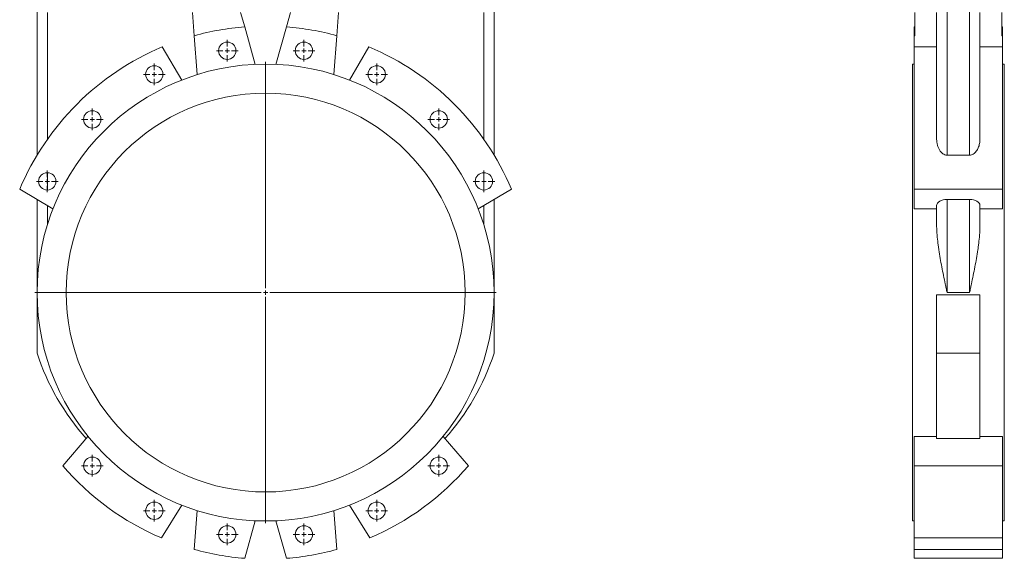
# Model space of a CAD drawing. Header units: millimetres. Extents: x -747 to 586, y -142 to 3804.
# Tile 2 of 4: x -746 to 389, y 594 to 1216. Entities that reach past the tile are written whole.
import ezdxf

# ---------------------------------------------------------------- set-up
doc = ezdxf.new("R2010")
doc.units = ezdxf.units.MM

# ---------------------------------------------------------------- blocks, each defined once
blk = doc.blocks.new('SW_CENTERMARKSYMBOL_0')
at = {"color": 0, "linetype": 'Continuous', "lineweight": 0}
for p, q in [((0, 5), (0, 266)), ((-5, 0), (-266, 0)), ((0, 0), (-2.5, 0)), ((0, 0), (0, 2.5)), ((0, 0), (0, -2.5)), ((0, 0), (2.5, 0)), ((5, 0), (266, 0)), ((0, -5), (0, -266))]:
    blk.add_line(p, q, dxfattribs=at)
blk = doc.blocks.new('SW_CENTERMARKSYMBOL_1')
at = {"color": 0, "linetype": 'Continuous', "lineweight": 0}
for p, q in [((0, 5), (0, 12.5)), ((-5, 0), (-12.5, 0)), ((0, 0), (-2.5, 0)), ((0, 0), (0, 2.5)), ((0, 0), (0, -2.5)), ((0, 0), (2.5, 0)), ((5, 0), (12.5, 0)), ((0, -5), (0, -12.5))]:
    blk.add_line(p, q, dxfattribs=at)
blk = doc.blocks.new('SW_CENTERMARKSYMBOL_2')
at = {"color": 0, "linetype": 'Continuous', "lineweight": 0}
for p, q in [((0, 5), (0, 12.5)), ((-5, 0), (-12.5, 0)), ((0, 0), (-2.5, 0)), ((0, 0), (0, 2.5)), ((0, 0), (0, -2.5)), ((0, 0), (2.5, 0)), ((5, 0), (12.5, 0)), ((0, -5), (0, -12.5))]:
    blk.add_line(p, q, dxfattribs=at)
blk = doc.blocks.new('SW_CENTERMARKSYMBOL_3')
at = {"color": 0, "linetype": 'Continuous', "lineweight": 0}
for p, q in [((0, 5), (0, 12.5)), ((-5, 0), (-12.5, 0)), ((0, 0), (-2.5, 0)), ((0, 0), (0, 2.5)), ((0, 0), (0, -2.5)), ((0, 0), (2.5, 0)), ((5, 0), (12.5, 0)), ((0, -5), (0, -12.5))]:
    blk.add_line(p, q, dxfattribs=at)
blk = doc.blocks.new('SW_CENTERMARKSYMBOL_4')
at = {"color": 0, "linetype": 'Continuous', "lineweight": 0}
for p, q in [((0, 5), (0, 12.5)), ((-5, 0), (-12.5, 0)), ((0, 0), (-2.5, 0)), ((0, 0), (0, 2.5)), ((0, 0), (0, -2.5)), ((0, 0), (2.5, 0)), ((5, 0), (12.5, 0)), ((0, -5), (0, -12.5))]:
    blk.add_line(p, q, dxfattribs=at)
blk = doc.blocks.new('SW_CENTERMARKSYMBOL_5')
at = {"color": 0, "linetype": 'Continuous', "lineweight": 0}
for p, q in [((0, 5), (0, 12.5)), ((-5, 0), (-12.5, 0)), ((0, 0), (-2.5, 0)), ((0, 0), (0, 2.5)), ((0, 0), (0, -2.5)), ((0, 0), (2.5, 0)), ((5, 0), (12.5, 0)), ((0, -5), (0, -12.5))]:
    blk.add_line(p, q, dxfattribs=at)
blk = doc.blocks.new('SW_CENTERMARKSYMBOL_6')
at = {"color": 0, "linetype": 'Continuous', "lineweight": 0}
for p, q in [((0, 5), (0, 12.5)), ((-5, 0), (-12.5, 0)), ((0, 0), (-2.5, 0)), ((0, 0), (0, 2.5)), ((0, 0), (0, -2.5)), ((0, 0), (2.5, 0)), ((5, 0), (12.5, 0)), ((0, -5), (0, -12.5))]:
    blk.add_line(p, q, dxfattribs=at)
blk = doc.blocks.new('SW_CENTERMARKSYMBOL_7')
at = {"color": 0, "linetype": 'Continuous', "lineweight": 0}
for p, q in [((0, 5), (0, 12.5)), ((-5, 0), (-12.5, 0)), ((0, 0), (-2.5, 0)), ((0, 0), (0, 2.5)), ((0, 0), (0, -2.5)), ((0, 0), (2.5, 0)), ((5, 0), (12.5, 0)), ((0, -5), (0, -12.5))]:
    blk.add_line(p, q, dxfattribs=at)
blk = doc.blocks.new('SW_CENTERMARKSYMBOL_8')
at = {"color": 0, "linetype": 'Continuous', "lineweight": 0}
for p, q in [((0, 5), (0, 12.5)), ((-5, 0), (-12.5, 0)), ((0, 0), (-2.5, 0)), ((0, 0), (0, 2.5)), ((0, 0), (0, -2.5)), ((0, 0), (2.5, 0)), ((5, 0), (12.5, 0)), ((0, -5), (0, -12.5))]:
    blk.add_line(p, q, dxfattribs=at)
blk = doc.blocks.new('SW_CENTERMARKSYMBOL_9')
at = {"color": 0, "linetype": 'Continuous', "lineweight": 0}
for p, q in [((0, 5), (0, 12.5)), ((-5, 0), (-12.5, 0)), ((0, 0), (-2.5, 0)), ((0, 0), (0, 2.5)), ((0, 0), (0, -2.5)), ((0, 0), (2.5, 0)), ((5, 0), (12.5, 0)), ((0, -5), (0, -12.5))]:
    blk.add_line(p, q, dxfattribs=at)
blk = doc.blocks.new('SW_CENTERMARKSYMBOL_10')
at = {"color": 0, "linetype": 'Continuous', "lineweight": 0}
for p, q in [((0, 5), (0, 12.5)), ((-5, 0), (-12.5, 0)), ((0, 0), (-2.5, 0)), ((0, 0), (0, 2.5)), ((0, 0), (0, -2.5)), ((0, 0), (2.5, 0)), ((5, 0), (12.5, 0)), ((0, -5), (0, -12.5))]:
    blk.add_line(p, q, dxfattribs=at)
blk = doc.blocks.new('SW_CENTERMARKSYMBOL_11')
at = {"color": 0, "linetype": 'Continuous', "lineweight": 0}
for p, q in [((0, 5), (0, 12.5)), ((-5, 0), (-12.5, 0)), ((0, 0), (-2.5, 0)), ((0, 0), (0, 2.5)), ((0, 0), (0, -2.5)), ((0, 0), (2.5, 0)), ((5, 0), (12.5, 0)), ((0, -5), (0, -12.5))]:
    blk.add_line(p, q, dxfattribs=at)
blk = doc.blocks.new('SW_CENTERMARKSYMBOL_12')
at = {"color": 0, "linetype": 'Continuous', "lineweight": 0}
for p, q in [((0, 5), (0, 12.5)), ((-5, 0), (-12.5, 0)), ((0, 0), (-2.5, 0)), ((0, 0), (0, 2.5)), ((0, 0), (0, -2.5)), ((0, 0), (2.5, 0)), ((5, 0), (12.5, 0)), ((0, -5), (0, -12.5))]:
    blk.add_line(p, q, dxfattribs=at)
blk = doc.blocks.new('SW_CENTERMARKSYMBOL_13')
at = {"color": 0, "linetype": 'Continuous', "lineweight": 0}
for p, q in [((0, 5), (0, 12.5)), ((-5, 0), (-12.5, 0)), ((0, 0), (-2.5, 0)), ((0, 0), (0, 2.5)), ((0, 0), (0, -2.5)), ((0, 0), (2.5, 0)), ((5, 0), (12.5, 0)), ((0, -5), (0, -12.5))]:
    blk.add_line(p, q, dxfattribs=at)
blk = doc.blocks.new('SW_CENTERMARKSYMBOL_14')
at = {"color": 0, "linetype": 'Continuous', "lineweight": 0}
for p, q in [((0, 5), (0, 12.5)), ((-5, 0), (-12.5, 0)), ((0, 0), (-2.5, 0)), ((0, 0), (0, 2.5)), ((0, 0), (0, -2.5)), ((0, 0), (2.5, 0)), ((5, 0), (12.5, 0)), ((0, -5), (0, -12.5))]:
    blk.add_line(p, q, dxfattribs=at)

msp = doc.modelspace()

# ---------------------------------------------------------------- linework, layer by layer
at = {"color": 7, "linetype": 'Continuous', "lineweight": 15}
for p, q in [((-726.4, 1059.5), (-726.4, 1290.5)), ((-199.4, 1059.5), (-199.4, 1290.5)), ((-714.4, 1077.9), (-714.4, 1224)), ((-547.1, 1224), (-545.1, 1197.3)), ((-487, 1207.6), (-491.7, 1224)), ((-434.2, 1224), (-438.8, 1207.6)), ((-380.7, 1197.3), (-378.7, 1224)), ((-211.4, 1077.9), (-211.4, 1224)), ((285.8, 1224), (285.8, 1197.3)), ((310.8, 1077.9), (310.8, 1224)), ((360.8, 1077.9), (360.8, 1224)), ((385.8, 1224), (385.8, 1197.3)), ((-474.8, 1164.2), (-487, 1207.6)), ((-438.8, 1207.6), (-451, 1164.2)), ((284.8, 1207.6), (284.8, 1197.3)), ((285.8, 1207.6), (284.8, 1207.6)), ((386.8, 1207.6), (385.8, 1207.6)), ((386.8, 1207.6), (386.8, 1197.3)), ((-545.1, 1197.3), (-541.8, 1152.4)), ((-384.1, 1152.4), (-380.7, 1197.3)), ((284.8, 1197.3), (284.8, 1184.5)), ((285.8, 1197.3), (284.8, 1197.3)), ((386.8, 1197.3), (385.8, 1197.3)), ((386.8, 1197.3), (386.8, 1184.5)), ((-559.6, 1146.1), (-582, 1184.5)), ((-343.8, 1184.5), (-366.3, 1146.1)), ((284.8, 1184.5), (284.8, 1020.1)), ((310.8, 1184.5), (284.8, 1184.5)), ((386.8, 1184.5), (360.8, 1184.5)), ((386.8, 1184.5), (386.8, 1020.1)), ((284.8, 1164.5), (282.8, 1164.5)), ((282.8, 1164.5), (282.8, 637.5)), ((388.8, 1164.5), (386.8, 1164.5)), ((388.8, 1164.5), (388.8, 637.5)), ((348.8, 1059.5), (322.8, 1059.5)), ((-714.4, 1019.3), (-714.4, 1039.3)), ((-211.4, 1019.3), (-211.4, 1039.3)), ((-746.4, 1020.1), (-708.1, 997.6)), ((-217.8, 997.6), (-179.4, 1020.1)), ((386.8, 1020.1), (284.8, 1020.1)), ((284.8, 1020.1), (284.8, 997.6)), ((386.8, 1020.1), (386.8, 997.6)), ((-726.4, 901), (-726.4, 1008.4)), ((-714.4, 979.6), (-714.4, 1001.4)), ((-211.4, 979.6), (-211.4, 1001.4)), ((-199.4, 901), (-199.4, 1008.4)), ((310.8, 979.6), (310.8, 1001.4)), ((322.8, 1008.4), (348.8, 1008.4)), ((322.8, 901), (322.8, 1008.4)), ((348.8, 901), (348.8, 1008.4)), ((360.8, 979.6), (360.8, 1001.4)), ((310.8, 997.6), (284.8, 997.6)), ((386.8, 997.6), (360.8, 997.6)), ((-726.4, 898.5), (-726.4, 831)), ((-199.4, 898.5), (-199.4, 831)), ((360.8, 898.5), (310.8, 898.5)), ((310.8, 898.5), (310.8, 831)), ((348.8, 901), (322.8, 901)), ((360.8, 898.5), (360.8, 831)), ((360.8, 831), (310.8, 831)), ((310.8, 831), (310.8, 732.6)), ((360.8, 831), (360.8, 732.6)), ((-667.7, 735.1), (-696.8, 701.3)), ((-229.1, 701.3), (-258.2, 735.1)), ((310.8, 735.1), (284.8, 735.1)), ((284.8, 735.1), (284.8, 701.3)), ((310.8, 732.6), (360.8, 732.6)), ((386.8, 735.1), (360.8, 735.1)), ((386.8, 735.1), (386.8, 701.3)), ((386.8, 701.3), (284.8, 701.3)), ((284.8, 701.3), (284.8, 617.9)), ((386.8, 701.3), (386.8, 617.9)), ((-583.1, 617.9), (-559.6, 655.9)), ((-541.8, 649.6), (-545.1, 604.7)), ((-380.7, 604.7), (-384.1, 649.6)), ((-366.3, 655.9), (-342.8, 617.9)), ((-487, 594.5), (-474.8, 637.8)), ((-451, 637.8), (-438.8, 594.5)), ((282.8, 637.5), (284.8, 637.5)), ((386.8, 637.5), (388.8, 637.5)), ((386.8, 617.9), (284.8, 617.9)), ((284.8, 617.9), (284.8, 604.7)), ((386.8, 617.9), (386.8, 604.7)), ((386.8, 604.7), (284.8, 604.7)), ((284.8, 604.7), (284.8, 594.5)), ((386.8, 604.7), (386.8, 594.5)), ((386.8, 594.5), (284.8, 594.5))]:
    msp.add_line(p, q, dxfattribs=at)
at = {"color": 8, "linetype": 'Continuous', "lineweight": 15}
for p, q in [((322.8, 1059.5), (322.8, 1290.5)), ((348.8, 1059.5), (348.8, 1290.5))]:
    msp.add_line(p, q, dxfattribs=at)
at = {"color": 7, "linetype": 'Continuous', "lineweight": 15}
for centre, radius in [((-507.1, 1180), 10), ((-418.7, 1180), 10), ((-462.9, 901), 263.5), ((-591.2, 1152.7), 10), ((-334.7, 1152.7), 10), ((-462.9, 901), 230), ((-662.7, 1100.8), 10), ((-263.2, 1100.8), 10), ((-714.6, 1029.3), 10), ((-211.2, 1029.3), 10), ((-662.7, 701.2), 10), ((-263.2, 701.2), 10), ((-591.2, 649.3), 10), ((-334.7, 649.3), 10), ((-507.1, 622), 10), ((-418.7, 622), 10)]:
    msp.add_circle(centre, radius, dxfattribs=at)
for centre, radius, start, end in [((-462.9, 901), 307.5, 94.4949, 105.5051), ((-462.9, 901), 307.5, 74.4949, 85.5051), ((-462.9, 901), 307.5, 112.7871, 157.2129), ((-462.9, 901), 307.5, 22.7871, 67.2129), ((-462.9, 917.2), 277.2, 198.1216, 221.7471), ((-462.9, 917.2), 277.2, 318.2529, 341.8784), ((-462.9, 901), 307.5, 220.496, 247.004), ((-462.9, 901), 307.5, 292.996, 319.504), ((-462.9, 901), 307.5, 254.4949, 265.5051), ((-462.9, 901), 307.5, 274.4949, 285.5051)]:
    msp.add_arc(centre, radius, start, end, dxfattribs=at)
for centre, start_param, end_param in [((322.8, 1001.4), 1.570796, 3.141593), ((348.8, 1001.4), 0, 1.570796)]:
    msp.add_ellipse(centre, major_axis=(12, 0), ratio=0.585278, start_param=start_param, end_param=end_param, dxfattribs=at)
for points, knots in [([(322.8, 1059.5), (322.7, 1059.5), (321.9, 1059.5), (320.1, 1059.9), (318.1, 1061), (316.3, 1062.6), (314.7, 1064.6), (313.1, 1067.2), (311.8, 1070.6), (311, 1074.2), (310.9, 1076.7), (310.8, 1077.9)], [0, 0, 0, 0, 0.0126166, 0.0919777, 0.1968888, 0.2802704, 0.363842, 0.5134259, 0.6633183, 0.8316422, 1, 1, 1, 1]), ([(360.8, 1077.9), (360.7, 1076.3), (360.5, 1072.9), (359, 1068.2), (357.1, 1064.6), (355, 1062.2), (353.2, 1060.7), (351, 1059.7), (349.5, 1059.6), (348.8, 1059.5)], [0, 0, 0, 0, 0.2253632, 0.4504857, 0.6407619, 0.7374157, 0.8336684, 0.9226988, 1, 1, 1, 1]), ([(310.8, 979.6), (310.8, 976.4), (311, 973.1), (311.4, 966.6), (311.7, 963.4), (312.2, 958.5), (312.4, 956.8), (312.9, 953.6), (313.1, 951.9), (313.8, 947), (314.4, 943.7), (316.1, 933.9), (317.3, 927.3), (319.4, 917.5), (320, 914.2), (321.1, 909.3), (321.4, 907.6), (322.1, 904.3), (322.5, 902.7), (322.8, 901)], [0, 0, 0, 0, 0.125, 0.125, 0.25, 0.25, 0.3125, 0.3125, 0.375, 0.375, 0.5, 0.5, 0.75, 0.75, 0.875, 0.875, 0.9375, 0.9375, 1, 1, 1, 1]), ([(360.8, 979.6), (360.8, 976.4), (360.7, 973.1), (360.3, 966.6), (360, 963.4), (359.4, 958.5), (359.2, 956.8), (358.8, 953.6), (358.6, 951.9), (357.8, 947), (357.3, 943.7), (355.6, 933.9), (354.3, 927.3), (352.3, 917.5), (351.6, 914.2), (350.6, 909.3), (350.2, 907.6), (349.5, 904.3), (349.2, 902.7), (348.8, 901)], [0, 0, 0, 0, 0.125, 0.125, 0.25, 0.25, 0.3125, 0.3125, 0.375, 0.375, 0.5, 0.5, 0.75, 0.75, 0.875, 0.875, 0.9375, 0.9375, 1, 1, 1, 1])]:
    msp.add_open_spline(points, degree=3, knots=knots, dxfattribs=at)

# ---------------------------------------------------------------- block references
at = {"color": 7, "linetype": 'Continuous', "lineweight": 0}
for name, p in [('SW_CENTERMARKSYMBOL_1', (-507.1, 1180)), ('SW_CENTERMARKSYMBOL_7', (-418.7, 1180)), ('SW_CENTERMARKSYMBOL_0', (-462.9, 901)), ('SW_CENTERMARKSYMBOL_2', (-591.2, 1152.7)), ('SW_CENTERMARKSYMBOL_6', (-334.7, 1152.7)), ('SW_CENTERMARKSYMBOL_3', (-662.7, 1100.8)), ('SW_CENTERMARKSYMBOL_5', (-263.2, 1100.8)), ('SW_CENTERMARKSYMBOL_4', (-714.6, 1029.3)), ('SW_CENTERMARKSYMBOL_8', (-211.2, 1029.3)), ('SW_CENTERMARKSYMBOL_12', (-662.7, 701.2)), ('SW_CENTERMARKSYMBOL_11', (-263.2, 701.2)), ('SW_CENTERMARKSYMBOL_13', (-591.2, 649.3)), ('SW_CENTERMARKSYMBOL_10', (-334.7, 649.3)), ('SW_CENTERMARKSYMBOL_14', (-507.1, 622)), ('SW_CENTERMARKSYMBOL_9', (-418.7, 622))]:
    msp.add_blockref(name, p, dxfattribs=at)

doc.saveas('drawing.dxf')
